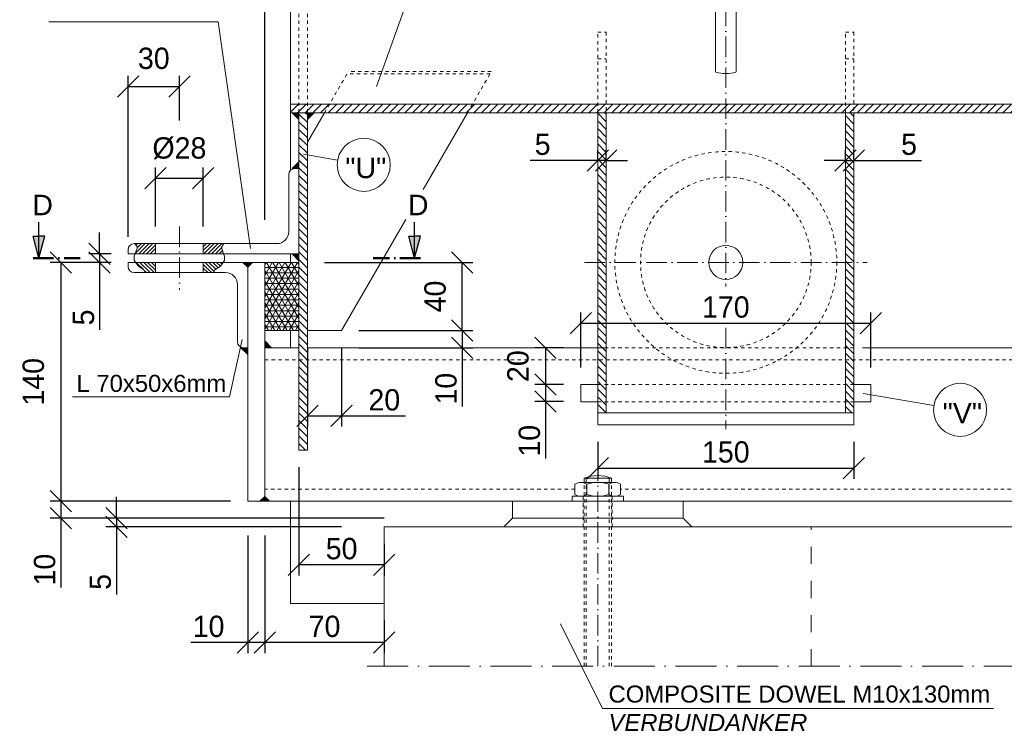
# Model space of a CAD drawing. Header units: millimetres. Extents: x -61498 to 746175, y -1322 to 24596.
# Tile 26 of 37: x 34134 to 34711, y 16236 to 16654. Entities that reach past the tile are written whole.
import ezdxf

# ---------------------------------------------------------------- set-up
doc = ezdxf.new("R2010")
doc.units = ezdxf.units.MM
doc.linetypes.add('ACAD_ISO10W100', pattern=[18, 12, -3, 0, -3])
doc.linetypes.add('JIS_02_1.0', pattern=[2, 1, -1])
doc.layers.add('Bemaßung', color=7, linetype='Continuous', lineweight=9)
doc.layers.add('Beschriftung', color=7, linetype='Continuous', lineweight=9)
doc.styles.add('LBB3.5M1000', font='isocp.shx', dxfattribs={"height": 3.5})
doc.dimstyles.new('DIN', dxfattribs={"dimtxt": 2.5, "dimasz": 2.5, "dimexe": 1.25, "dimexo": 0.625, "dimtad": 1, "dimtih": 1, "dimdec": 4, "dimdsep": 46, "dimlunit": 6, "dimtxsty": 'Standard', "dimcen": 2.5, "dimadec": 0, "dimazin": 0, "dimtfac": 1, "dimtdec": 4, "dimtmove": 0, "dimatfit": 3, "dimfxl": 0, "dimtvp": 1, "dimtolj": 1, "dimtzin": 0, "dimarcsym": 0})

# ---------------------------------------------------------------- blocks, each defined once
blk = doc.blocks.new('_Oblique')
at = {"color": 0, "linetype": 'ByBlock', "lineweight": -2}
blk.add_line((-0.5, -0.5), (0.5, 0.5), dxfattribs=at)
blk = doc.blocks.new('*D172')
at = {"layer": 'Bemaßung', "color": 0, "lineweight": -2, "transparency": 16777216}
for p, q in [((34277.56, 16536.3), (34277.56, 16799.94)), ((35984.59, 16536.3), (35984.59, 16799.94)), ((34277.56, 16793.69), (35984.59, 16793.69))]:
    blk.add_line(p, q, dxfattribs=at)
at = {"layer": 'DEFPOINTS', "color": 0, "transparency": 16777216}
for p in [(35984.59, 16793.69), (34277.56, 16511.3), (35984.59, 16511.3)]:
    blk.add_point(p, dxfattribs=at)
at = {"layer": 'Bemaßung', "color": 0, "lineweight": -2, "transparency": 16777216, "xscale": 12.5, "yscale": 12.5, "zscale": 12.5, "rotation": 180}
blk.add_blockref('_Oblique', (34277.56, 16793.69), dxfattribs=at)
at = {"layer": 'Bemaßung', "color": 0, "lineweight": -2, "transparency": 16777216, "xscale": 12.5, "yscale": 12.5, "zscale": 12.5}
blk.add_blockref('_Oblique', (35984.59, 16793.69), dxfattribs=at)
at = {"layer": 'Bemaßung', "color": 0, "transparency": 16777216, "insert": (35131.08, 16803.06), "char_height": 12.5, "attachment_point": 5}
blk.add_mtext('\\A1;6795', dxfattribs=at)
blk = doc.blocks.new('*D178')
at = {"layer": 'Bemaßung', "color": 0, "lineweight": -2, "transparency": 16777216}
for p, q in [((34297.56, 16391.3), (34297.56, 16327.82)), ((34347.56, 16346.3), (34347.56, 16327.82)), ((34347.56, 16334.07), (34297.56, 16334.07))]:
    blk.add_line(p, q, dxfattribs=at)
at = {"layer": 'DEFPOINTS', "color": 0, "transparency": 16777216}
for p in [(34297.56, 16401.3), (34347.56, 16356.3), (34297.56, 16334.07)]:
    blk.add_point(p, dxfattribs=at)
at = {"layer": 'Bemaßung', "color": 0, "lineweight": -2, "transparency": 16777216, "xscale": 12.5, "yscale": 12.5, "zscale": 12.5, "rotation": 180}
blk.add_blockref('_Oblique', (34297.56, 16334.07), dxfattribs=at)
at = {"layer": 'Bemaßung', "color": 0, "lineweight": -2, "transparency": 16777216, "xscale": 12.5, "yscale": 12.5, "zscale": 12.5}
blk.add_blockref('_Oblique', (34347.56, 16334.07), dxfattribs=at)
at = {"layer": 'Bemaßung', "color": 0, "transparency": 16777216, "insert": (34322.56, 16343.44), "char_height": 12.5, "attachment_point": 5}
blk.add_mtext('\\A1;50', dxfattribs=at)
blk = doc.blocks.new('*D179')
at = {"layer": 'Bemaßung', "color": 0, "lineweight": -2, "transparency": 16777216}
for p, q in [((34277.56, 16351.3), (34277.56, 16282.25)), ((34347.56, 16301.3), (34347.56, 16282.25)), ((34347.56, 16288.5), (34277.56, 16288.5))]:
    blk.add_line(p, q, dxfattribs=at)
at = {"layer": 'DEFPOINTS', "color": 0, "transparency": 16777216}
for p in [(34277.56, 16361.3), (34347.56, 16311.3), (34277.56, 16288.5)]:
    blk.add_point(p, dxfattribs=at)
at = {"layer": 'Bemaßung', "color": 0, "lineweight": -2, "transparency": 16777216, "xscale": 12.5, "yscale": 12.5, "zscale": 12.5, "rotation": 180}
blk.add_blockref('_Oblique', (34277.56, 16288.5), dxfattribs=at)
at = {"layer": 'Bemaßung', "color": 0, "lineweight": -2, "transparency": 16777216, "xscale": 12.5, "yscale": 12.5, "zscale": 12.5}
blk.add_blockref('_Oblique', (34347.56, 16288.5), dxfattribs=at)
at = {"layer": 'Bemaßung', "color": 0, "transparency": 16777216, "insert": (34312.56, 16297.87), "char_height": 12.5, "attachment_point": 5}
blk.add_mtext('\\A1;70', dxfattribs=at)
blk = doc.blocks.new('*D149')
at = {"layer": 'Bemaßung', "color": 0, "lineweight": -2, "transparency": 16777216}
for p, q in [((34267.56, 16351.3), (34267.56, 16282.25)), ((34277.56, 16351.3), (34277.56, 16282.25)), ((34267.56, 16288.5), (34234.23, 16288.5)), ((34277.56, 16288.5), (34267.56, 16288.5))]:
    blk.add_line(p, q, dxfattribs=at)
at = {"layer": 'DEFPOINTS', "color": 0, "transparency": 16777216}
for p in [(34267.56, 16361.3), (34277.56, 16361.3), (34267.56, 16288.5)]:
    blk.add_point(p, dxfattribs=at)
at = {"layer": 'Bemaßung', "color": 0, "lineweight": -2, "transparency": 16777216, "xscale": 12.5, "yscale": 12.5, "zscale": 12.5, "rotation": 180}
blk.add_blockref('_Oblique', (34267.56, 16288.5), dxfattribs=at)
at = {"layer": 'Bemaßung', "color": 0, "lineweight": -2, "transparency": 16777216, "xscale": 12.5, "yscale": 12.5, "zscale": 12.5}
blk.add_blockref('_Oblique', (34277.56, 16288.5), dxfattribs=at)
at = {"layer": 'Bemaßung', "color": 0, "transparency": 16777216, "insert": (34244.65, 16297.87), "char_height": 12.5, "attachment_point": 5}
blk.add_mtext('\\A1;10', dxfattribs=at)
blk = doc.blocks.new('*D180')
at = {"layer": 'Bemaßung', "color": 0, "lineweight": -2, "transparency": 16777216}
for p, q in [((34302.56, 16461.3), (34302.56, 16415.02)), ((34322.56, 16461.3), (34322.56, 16415.02)), ((34302.56, 16421.27), (34322.56, 16421.27)), ((34322.56, 16421.27), (34360.06, 16421.27))]:
    blk.add_line(p, q, dxfattribs=at)
at = {"layer": 'DEFPOINTS', "color": 0, "transparency": 16777216}
for p in [(34302.56, 16471.3), (34322.56, 16471.3), (34322.56, 16421.27)]:
    blk.add_point(p, dxfattribs=at)
at = {"layer": 'Bemaßung', "color": 0, "lineweight": -2, "transparency": 16777216, "xscale": 12.5, "yscale": 12.5, "zscale": 12.5, "rotation": 180}
blk.add_blockref('_Oblique', (34302.56, 16421.27), dxfattribs=at)
at = {"layer": 'Bemaßung', "color": 0, "lineweight": -2, "transparency": 16777216, "xscale": 12.5, "yscale": 12.5, "zscale": 12.5}
blk.add_blockref('_Oblique', (34322.56, 16421.27), dxfattribs=at)
at = {"layer": 'Bemaßung', "color": 0, "transparency": 16777216, "insert": (34347.56, 16430.65), "char_height": 12.5, "attachment_point": 5}
blk.add_mtext('\\A1;20', dxfattribs=at)
blk = doc.blocks.new('*D150')
at = {"layer": 'Bemaßung', "color": 0, "lineweight": -2, "transparency": 16777216}
for p, q in [((34332.56, 16471.3), (34399.35, 16471.3)), ((34393.1, 16471.3), (34393.1, 16461.3)), ((34332.56, 16461.3), (34399.35, 16461.3)), ((34393.1, 16461.3), (34393.1, 16426.85))]:
    blk.add_line(p, q, dxfattribs=at)
at = {"layer": 'DEFPOINTS', "color": 0, "transparency": 16777216}
for p in [(34322.56, 16471.3), (34393.1, 16471.3), (34322.56, 16461.3)]:
    blk.add_point(p, dxfattribs=at)
at = {"layer": 'Bemaßung', "color": 0, "lineweight": -2, "transparency": 16777216, "xscale": 12.5, "yscale": 12.5, "zscale": 12.5}
for p, rotation in [((34393.1, 16471.3), 90), ((34393.1, 16461.3), 270)]:
    blk.add_blockref('_Oblique', p, dxfattribs=dict(at, rotation=rotation))
at = {"layer": 'Bemaßung', "color": 0, "transparency": 16777216, "insert": (34383.73, 16437.27), "char_height": 12.5, "attachment_point": 5, "rotation": 90}
blk.add_mtext('\\A1;10', dxfattribs=at)
blk = doc.blocks.new('*D151')
at = {"layer": 'Bemaßung', "color": 0, "lineweight": -2, "transparency": 16777216}
for p, q in [((34312.56, 16511.3), (34399.35, 16511.3)), ((34393.1, 16471.3), (34393.1, 16511.3)), ((34332.56, 16471.3), (34399.35, 16471.3))]:
    blk.add_line(p, q, dxfattribs=at)
at = {"layer": 'DEFPOINTS', "color": 0, "transparency": 16777216}
for p in [(34302.56, 16511.3), (34393.1, 16511.3), (34322.56, 16471.3)]:
    blk.add_point(p, dxfattribs=at)
at = {"layer": 'Bemaßung', "color": 0, "lineweight": -2, "transparency": 16777216, "xscale": 12.5, "yscale": 12.5, "zscale": 12.5}
for p, rotation in [((34393.1, 16511.3), 90), ((34393.1, 16471.3), 270)]:
    blk.add_blockref('_Oblique', p, dxfattribs=dict(at, rotation=rotation))
at = {"layer": 'Bemaßung', "color": 0, "transparency": 16777216, "insert": (34377.35, 16491.3), "char_height": 12.5, "attachment_point": 5, "rotation": 90}
blk.add_mtext('\\A1;40', dxfattribs=at)
blk = doc.blocks.new('*D152')
at = {"layer": 'Bemaßung', "color": 0, "lineweight": -2, "transparency": 16777216}
for p, q in [((34251.57, 16371.3), (34151.8, 16371.3)), ((34158.05, 16371.3), (34158.05, 16361.3)), ((34347.56, 16361.3), (34151.8, 16361.3)), ((34158.05, 16361.3), (34158.05, 16320.78))]:
    blk.add_line(p, q, dxfattribs=at)
at = {"layer": 'DEFPOINTS', "color": 0, "transparency": 16777216}
for p in [(34158.05, 16371.3), (34326.57, 16371.3), (34422.56, 16361.3)]:
    blk.add_point(p, dxfattribs=at)
at = {"layer": 'Bemaßung', "color": 0, "lineweight": -2, "transparency": 16777216, "xscale": 12.5, "yscale": 12.5, "zscale": 12.5}
for p, rotation in [((34158.05, 16371.3), 90), ((34158.05, 16361.3), 270)]:
    blk.add_blockref('_Oblique', p, dxfattribs=dict(at, rotation=rotation))
at = {"layer": 'Bemaßung', "color": 0, "transparency": 16777216, "insert": (34148.67, 16331.2), "char_height": 12.5, "attachment_point": 5, "rotation": 90}
blk.add_mtext('\\A1;10', dxfattribs=at)
blk = doc.blocks.new('*D153')
at = {"layer": 'Bemaßung', "color": 0, "lineweight": -2, "transparency": 16777216}
for p, q in [((34187.56, 16511.3), (34151.8, 16511.3)), ((34158.05, 16511.3), (34158.05, 16371.3)), ((34257.56, 16371.3), (34151.8, 16371.3))]:
    blk.add_line(p, q, dxfattribs=at)
at = {"layer": 'DEFPOINTS', "color": 0, "transparency": 16777216}
for p in [(34197.56, 16511.3), (34158.05, 16371.3), (34267.56, 16371.3)]:
    blk.add_point(p, dxfattribs=at)
at = {"layer": 'Bemaßung', "color": 0, "lineweight": -2, "transparency": 16777216, "xscale": 12.5, "yscale": 12.5, "zscale": 12.5}
for p, rotation in [((34158.05, 16511.3), 90), ((34158.05, 16371.3), 270)]:
    blk.add_blockref('_Oblique', p, dxfattribs=dict(at, rotation=rotation))
at = {"layer": 'Bemaßung', "color": 0, "transparency": 16777216, "insert": (34142.06, 16441.3), "char_height": 12.5, "attachment_point": 5, "rotation": 90}
blk.add_mtext('\\A1;140', dxfattribs=at)
blk = doc.blocks.new('*D154')
at = {"layer": 'Bemaßung', "color": 0, "lineweight": -2, "transparency": 16777216}
for p, q in [((34190.63, 16361.3), (34190.63, 16373.8)), ((34347.56, 16361.3), (34184.38, 16361.3)), ((34190.63, 16361.3), (34190.63, 16356.3)), ((34322.56, 16356.3), (34184.38, 16356.3)), ((34190.63, 16356.3), (34190.63, 16316.71))]:
    blk.add_line(p, q, dxfattribs=at)
at = {"layer": 'DEFPOINTS', "color": 0, "transparency": 16777216}
for p in [(34422.56, 16361.3), (34190.63, 16356.3), (34397.56, 16356.3)]:
    blk.add_point(p, dxfattribs=at)
at = {"layer": 'Bemaßung', "color": 0, "lineweight": -2, "transparency": 16777216, "xscale": 12.5, "yscale": 12.5, "zscale": 12.5}
for p, rotation in [((34190.63, 16361.3), 270), ((34190.63, 16356.3), 90)]:
    blk.add_blockref('_Oblique', p, dxfattribs=dict(at, rotation=rotation))
at = {"layer": 'Bemaßung', "color": 0, "transparency": 16777216, "insert": (34181.26, 16324), "char_height": 12.5, "attachment_point": 5, "rotation": 90}
blk.add_mtext('\\A1;5', dxfattribs=at)
blk = doc.blocks.new('*D181')
at = {"layer": 'Bemaßung', "color": 0, "lineweight": -2, "transparency": 16777216}
for p, q in [((34180.81, 16516.3), (34180.81, 16528.8)), ((34187.56, 16516.3), (34174.56, 16516.3)), ((34180.81, 16516.3), (34180.81, 16511.3)), ((34187.56, 16511.3), (34174.56, 16511.3)), ((34180.81, 16511.3), (34180.81, 16471.71))]:
    blk.add_line(p, q, dxfattribs=at)
at = {"layer": 'DEFPOINTS', "color": 0, "transparency": 16777216}
for p in [(34180.81, 16516.3), (34197.56, 16516.3), (34197.56, 16511.3)]:
    blk.add_point(p, dxfattribs=at)
at = {"layer": 'Bemaßung', "color": 0, "lineweight": -2, "transparency": 16777216, "xscale": 12.5, "yscale": 12.5, "zscale": 12.5}
for p, rotation in [((34180.81, 16516.3), 270), ((34180.81, 16511.3), 90)]:
    blk.add_blockref('_Oblique', p, dxfattribs=dict(at, rotation=rotation))
at = {"layer": 'Bemaßung', "color": 0, "transparency": 16777216, "insert": (34171.44, 16479), "char_height": 12.5, "attachment_point": 5, "rotation": 90}
blk.add_mtext('\\A1;5', dxfattribs=at)
blk = doc.blocks.new('*D182')
at = {"layer": 'Bemaßung', "color": 0, "lineweight": -2, "transparency": 16777216}
for p, q in [((34213.56, 16532.3), (34213.56, 16566.93)), ((34241.56, 16532.3), (34241.56, 16566.93)), ((34213.56, 16560.68), (34241.56, 16560.68))]:
    blk.add_line(p, q, dxfattribs=at)
at = {"layer": 'DEFPOINTS', "color": 0, "transparency": 16777216}
for p in [(34241.56, 16560.68), (34213.56, 16522.3), (34241.56, 16522.3)]:
    blk.add_point(p, dxfattribs=at)
at = {"layer": 'Bemaßung', "color": 0, "lineweight": -2, "transparency": 16777216, "xscale": 12.5, "yscale": 12.5, "zscale": 12.5, "rotation": 180}
blk.add_blockref('_Oblique', (34213.56, 16560.68), dxfattribs=at)
at = {"layer": 'Bemaßung', "color": 0, "lineweight": -2, "transparency": 16777216, "xscale": 12.5, "yscale": 12.5, "zscale": 12.5}
blk.add_blockref('_Oblique', (34241.56, 16560.68), dxfattribs=at)
at = {"layer": 'Bemaßung', "color": 0, "transparency": 16777216, "insert": (34227.56, 16578.15), "char_height": 12.5, "attachment_point": 5}
blk.add_mtext('\\A1;%%c28', dxfattribs=at)
blk = doc.blocks.new('*D155')
at = {"layer": 'Bemaßung', "color": 0, "lineweight": -2, "transparency": 16777216}
for p, q in [((34197.56, 16526.3), (34197.56, 16620.61)), ((34227.56, 16594.4), (34227.56, 16620.61)), ((34197.56, 16614.36), (34227.56, 16614.36))]:
    blk.add_line(p, q, dxfattribs=at)
at = {"layer": 'DEFPOINTS', "color": 0, "transparency": 16777216}
for p in [(34227.56, 16614.36), (34227.56, 16584.4), (34197.56, 16516.3)]:
    blk.add_point(p, dxfattribs=at)
at = {"layer": 'Bemaßung', "color": 0, "lineweight": -2, "transparency": 16777216, "xscale": 12.5, "yscale": 12.5, "zscale": 12.5, "rotation": 180}
blk.add_blockref('_Oblique', (34197.56, 16614.36), dxfattribs=at)
at = {"layer": 'Bemaßung', "color": 0, "lineweight": -2, "transparency": 16777216, "xscale": 12.5, "yscale": 12.5, "zscale": 12.5}
blk.add_blockref('_Oblique', (34227.56, 16614.36), dxfattribs=at)
at = {"layer": 'Bemaßung', "color": 0, "transparency": 16777216, "insert": (34212.56, 16630.83), "char_height": 12.5, "attachment_point": 5}
blk.add_mtext('\\A1;30', dxfattribs=at)
blk = doc.blocks.new('*D187')
at = {"layer": 'Bemaßung', "color": 0, "lineweight": -2, "transparency": 16777216}
for p, q in [((34452.56, 16461.3), (34435.7, 16461.3)), ((34441.95, 16461.3), (34441.95, 16439.66)), ((34452.56, 16439.66), (34435.7, 16439.66))]:
    blk.add_line(p, q, dxfattribs=at)
at = {"layer": 'DEFPOINTS', "color": 0, "transparency": 16777216}
for p in [(34462.56, 16461.3), (34441.95, 16439.66), (34462.56, 16439.66)]:
    blk.add_point(p, dxfattribs=at)
at = {"layer": 'Bemaßung', "color": 0, "lineweight": -2, "transparency": 16777216, "xscale": 12.5, "yscale": 12.5, "zscale": 12.5}
for p, rotation in [((34441.95, 16461.3), 90), ((34441.95, 16439.66), 270)]:
    blk.add_blockref('_Oblique', p, dxfattribs=dict(at, rotation=rotation))
at = {"layer": 'Bemaßung', "color": 0, "transparency": 16777216, "insert": (34425.88, 16450.48), "char_height": 12.5, "attachment_point": 5, "rotation": 90}
blk.add_mtext('\\A1;20', dxfattribs=at)
blk = doc.blocks.new('*D188')
at = {"layer": 'Bemaßung', "color": 0, "lineweight": -2, "transparency": 16777216}
for p, q in [((34452.56, 16439.66), (34435.7, 16439.66)), ((34441.95, 16439.66), (34441.95, 16429.66)), ((34452.56, 16429.66), (34435.7, 16429.66)), ((34441.95, 16429.66), (34441.95, 16396.32))]:
    blk.add_line(p, q, dxfattribs=at)
at = {"layer": 'DEFPOINTS', "color": 0, "transparency": 16777216}
for p in [(34441.95, 16439.66), (34462.56, 16439.66), (34462.56, 16429.66)]:
    blk.add_point(p, dxfattribs=at)
at = {"layer": 'Bemaßung', "color": 0, "lineweight": -2, "transparency": 16777216, "xscale": 12.5, "yscale": 12.5, "zscale": 12.5}
for p, rotation in [((34441.95, 16439.66), 90), ((34441.95, 16429.66), 270)]:
    blk.add_blockref('_Oblique', p, dxfattribs=dict(at, rotation=rotation))
at = {"layer": 'Bemaßung', "color": 0, "transparency": 16777216, "insert": (34432.58, 16406.74), "char_height": 12.5, "attachment_point": 5, "rotation": 90}
blk.add_mtext('\\A1;10', dxfattribs=at)
blk = doc.blocks.new('*D189')
at = {"layer": 'Bemaßung', "color": 0, "lineweight": -2, "transparency": 16777216}
for p, q in [((34472.56, 16406.02), (34472.56, 16384.49)), ((34622.56, 16406.02), (34622.56, 16384.49)), ((34472.56, 16390.74), (34622.56, 16390.74))]:
    blk.add_line(p, q, dxfattribs=at)
at = {"layer": 'DEFPOINTS', "color": 0, "transparency": 16777216}
for p in [(34472.56, 16416.02), (34622.56, 16416.02), (34622.56, 16390.74)]:
    blk.add_point(p, dxfattribs=at)
at = {"layer": 'Bemaßung', "color": 0, "lineweight": -2, "transparency": 16777216, "xscale": 12.5, "yscale": 12.5, "zscale": 12.5, "rotation": 180}
blk.add_blockref('_Oblique', (34472.56, 16390.74), dxfattribs=at)
at = {"layer": 'Bemaßung', "color": 0, "lineweight": -2, "transparency": 16777216, "xscale": 12.5, "yscale": 12.5, "zscale": 12.5}
blk.add_blockref('_Oblique', (34622.56, 16390.74), dxfattribs=at)
at = {"layer": 'Bemaßung', "color": 0, "transparency": 16777216, "insert": (34547.56, 16400.11), "char_height": 12.5, "attachment_point": 5}
blk.add_mtext('\\A1;150', dxfattribs=at)
blk = doc.blocks.new('*D159')
at = {"layer": 'Bemaßung', "color": 0, "lineweight": -2, "transparency": 16777216}
for p, q in [((34462.56, 16449.66), (34462.56, 16481.94)), ((34632.56, 16449.66), (34632.56, 16481.94)), ((34462.56, 16475.69), (34632.56, 16475.69))]:
    blk.add_line(p, q, dxfattribs=at)
at = {"layer": 'DEFPOINTS', "color": 0, "transparency": 16777216}
for p in [(34632.56, 16475.69), (34462.56, 16439.66), (34632.56, 16439.66)]:
    blk.add_point(p, dxfattribs=at)
at = {"layer": 'Bemaßung', "color": 0, "lineweight": -2, "transparency": 16777216, "xscale": 12.5, "yscale": 12.5, "zscale": 12.5, "rotation": 180}
blk.add_blockref('_Oblique', (34462.56, 16475.69), dxfattribs=at)
at = {"layer": 'Bemaßung', "color": 0, "lineweight": -2, "transparency": 16777216, "xscale": 12.5, "yscale": 12.5, "zscale": 12.5}
blk.add_blockref('_Oblique', (34632.56, 16475.69), dxfattribs=at)
at = {"layer": 'Bemaßung', "color": 0, "transparency": 16777216, "insert": (34547.56, 16485.06), "char_height": 12.5, "attachment_point": 5}
blk.add_mtext('\\A1;170', dxfattribs=at)
blk = doc.blocks.new('*D160')
at = {"layer": 'Bemaßung', "color": 0, "lineweight": -2, "transparency": 16777216}
for p, q in [((34472.56, 16571.72), (34472.56, 16577.34)), ((34477.56, 16571.72), (34477.56, 16577.34)), ((34472.56, 16571.09), (34432.98, 16571.09)), ((34477.56, 16571.09), (34472.56, 16571.09)), ((34477.56, 16571.09), (34490.06, 16571.09))]:
    blk.add_line(p, q, dxfattribs=at)
at = {"layer": 'DEFPOINTS', "color": 0, "transparency": 16777216}
for p in [(34477.56, 16571.09), (34472.56, 16561.72), (34477.56, 16561.72)]:
    blk.add_point(p, dxfattribs=at)
at = {"layer": 'Bemaßung', "color": 0, "lineweight": -2, "transparency": 16777216, "xscale": 12.5, "yscale": 12.5, "zscale": 12.5}
blk.add_blockref('_Oblique', (34472.56, 16571.09), dxfattribs=at)
at = {"layer": 'Bemaßung', "color": 0, "lineweight": -2, "transparency": 16777216, "xscale": 12.5, "yscale": 12.5, "zscale": 12.5, "rotation": 180}
blk.add_blockref('_Oblique', (34477.56, 16571.09), dxfattribs=at)
at = {"layer": 'Bemaßung', "color": 0, "transparency": 16777216, "insert": (34440.27, 16580.47), "char_height": 12.5, "attachment_point": 5}
blk.add_mtext('\\A1;5', dxfattribs=at)
blk = doc.blocks.new('*D161')
at = {"layer": 'Bemaßung', "color": 0, "lineweight": -2, "transparency": 16777216}
for p, q in [((34617.56, 16571.72), (34617.56, 16577.34)), ((34622.56, 16571.72), (34622.56, 16577.34)), ((34617.56, 16571.09), (34605.06, 16571.09)), ((34617.56, 16571.09), (34622.56, 16571.09)), ((34622.56, 16571.09), (34662.15, 16571.09))]:
    blk.add_line(p, q, dxfattribs=at)
at = {"layer": 'DEFPOINTS', "color": 0, "transparency": 16777216}
for p in [(34617.56, 16571.09), (34617.56, 16561.72), (34622.56, 16561.72)]:
    blk.add_point(p, dxfattribs=at)
at = {"layer": 'Bemaßung', "color": 0, "lineweight": -2, "transparency": 16777216, "xscale": 12.5, "yscale": 12.5, "zscale": 12.5}
blk.add_blockref('_Oblique', (34617.56, 16571.09), dxfattribs=at)
at = {"layer": 'Bemaßung', "color": 0, "lineweight": -2, "transparency": 16777216, "xscale": 12.5, "yscale": 12.5, "zscale": 12.5, "rotation": 180}
blk.add_blockref('_Oblique', (34622.56, 16571.09), dxfattribs=at)
at = {"layer": 'Bemaßung', "color": 0, "transparency": 16777216, "insert": (34654.86, 16580.47), "char_height": 12.5, "attachment_point": 5}
blk.add_mtext('\\A1;5', dxfattribs=at)

msp = doc.modelspace()

# ---------------------------------------------------------------- hatches: boundary and pattern name
at = {"lineweight": 5}
h = msp.add_hatch(dxfattribs=at)
h.set_pattern_fill('ANSI31', color=0)
h.set_pattern_definition([(45, (-105745.585, 62196.622), (-2.24506403, 2.24506403), [])])
h.paths.add_polyline_path([(34734.61631, 16599.05039), (34734.61631, 16604.05039), (34292.56459, 16604.05039), (34292.56459, 16599.05039)])
h = msp.add_hatch(color=0, dxfattribs=at)
h.dxf.hatch_style = 1
h.paths.add_polyline_path([(34293.56459, 16599.05039), (34297.56459, 16599.05039), (34297.56459, 16595.05039)])
h = msp.add_hatch(dxfattribs=at)
h.set_pattern_fill('ANSI31', color=0, angle=90)
h.set_pattern_definition([(135, (-105750.585, 53306.074), (-2.24506403, -2.24506403), [])])
h.paths.add_polyline_path([(34302.56459, 16599.05039), (34297.56459, 16599.05039), (34297.56459, 16401.2964), (34302.56459, 16401.2964)])
h = msp.add_hatch(color=0, dxfattribs=at)
h.dxf.hatch_style = 1
h.paths.add_polyline_path([(34306.56459, 16599.05039), (34302.56459, 16599.05039), (34302.56459, 16595.05039)])
h = msp.add_hatch(dxfattribs=at)
h.set_pattern_fill('ANSI31', color=0, angle=90)
h.set_pattern_definition([(135, (-107640.585, 53306.074), (-2.24506403, -2.24506403), [])])
h.paths.add_polyline_path([(34472.56459, 16599.05039), (34477.56459, 16599.05039), (34477.56459, 16423.02009), (34472.56459, 16423.02009)])
h.paths.add_polyline_path([(34617.56459, 16599.05039), (34622.56459, 16599.05039), (34622.56459, 16423.02009), (34617.56459, 16423.02009)])
h = msp.add_hatch(color=0, dxfattribs=at)
h.dxf.hatch_style = 1
h.paths.add_polyline_path([(34293.56459, 16566.2964), (34297.56459, 16566.2964), (34297.56459, 16570.2964)])
for points in [[(34145.32009, 16513.7964), (34141.88905, 16526.60122), (34145.32009, 16526.60122)], [(34145.32009, 16513.7964), (34145.32009, 16526.60122), (34148.75113, 16526.60122)], [(34365.28585, 16513.7964), (34365.28585, 16526.60122), (34361.85481, 16526.60122)], [(34365.28585, 16513.7964), (34368.71689, 16526.60122), (34365.28585, 16526.60122)]]:
    msp.add_hatch(color=256).paths.add_polyline_path(points)
h = msp.add_hatch(dxfattribs=at)
h.set_pattern_fill('ANSI31', color=256, scale=0.5)
h.set_pattern_definition([(45, (-105745.5851, 53561.0718), (-1.122532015, 1.122532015), [])])
h.paths.add_polyline_path([(34213.56459, 16522.2964), (34201.48604, 16522.2964), (34202.96687, 16520.18018), (34201.88444, 16516.93148), (34201.61236, 16516.2964), (34213.56459, 16516.2964)])
h.paths.add_polyline_path([(34252.16232, 16520.18018), (34253.64314, 16522.2964), (34241.56459, 16522.2964), (34241.56459, 16516.2964), (34253.51682, 16516.2964), (34253.24475, 16516.93148)])
h = msp.add_hatch(color=0, dxfattribs=at)
h.dxf.hatch_style = 1
h.paths.add_polyline_path([(34293.56459, 16516.2964), (34297.56459, 16516.2964), (34297.56459, 16512.2964)])
h = msp.add_hatch(dxfattribs=at)
h.set_pattern_fill('ANSI31', color=256, scale=0.5, angle=90)
h.set_pattern_definition([(135, (-105745.5851, 53561.0718), (-1.122532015, -1.122532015), [])])
h.paths.add_polyline_path([(34213.56459, 16511.2964), (34201.8471, 16511.2964), (34203.50808, 16509.08079), (34206.75553, 16506.91516), (34207.47472, 16505.2964), (34213.56459, 16505.2964)])
h.paths.add_polyline_path([(34251.6211, 16509.08079), (34253.28209, 16511.2964), (34241.56459, 16511.2964), (34241.56459, 16505.2964), (34247.65447, 16505.2964), (34248.37365, 16506.91516)])
h = msp.add_hatch(color=0, dxfattribs=at)
h.dxf.hatch_style = 1
h.paths.add_polyline_path([(34270.39302, 16511.2964), (34267.56459, 16508.46798), (34264.73617, 16511.2964)])
h = msp.add_hatch(dxfattribs=at)
h.set_pattern_fill('NET3', color=252)
h.set_pattern_definition([(0, (-105745.585, 62196.622), (0, 3.175), []), (60, (-105745.585, 62196.622), (-2.74963066, 1.5875), []), (120, (-105745.585, 62196.622), (-2.74963066, -1.5875), [])])
h.paths.add_polyline_path([(34297.56459, 16511.2964), (34277.56459, 16511.2964), (34277.56459, 16471.2964), (34297.56459, 16471.2964)])
h = msp.add_hatch(color=0, dxfattribs=at)
h.dxf.hatch_style = 1
h.paths.add_polyline_path([(34281.56459, 16461.2964), (34277.56459, 16461.2964), (34277.56459, 16465.2964)])
h = msp.add_hatch(color=0, dxfattribs=at)
h.dxf.hatch_style = 1
h.paths.add_polyline_path([(34263.56459, 16461.2964), (34267.56459, 16461.2964), (34267.56459, 16457.2964)])
h = msp.add_hatch(color=0, dxfattribs=at)
h.dxf.hatch_style = 1
h.paths.add_polyline_path([(34274.73617, 16371.2964), (34277.56459, 16374.12483), (34280.39302, 16371.2964)])

# ---------------------------------------------------------------- linework, layer by layer
at = {"linetype": 'ACAD_ISO10W100', "lineweight": 5}
for p, q in [((34547.56459, 16734.12718), (34547.56459, 16497.22232)), ((34227.56459, 16532.2964), (34227.56459, 16495.2964)), ((34464.84903, 16511.2933), (34630.28015, 16511.2933)), ((34547.56459, 16472.90539), (34547.56459, 16413.55918)), ((34472.56459, 16274.55163), (34472.56459, 16389.3574))]:
    msp.add_line(p, q, dxfattribs=at)
at = {"lineweight": 9}
for p, q in [((34541.56459, 16723.12718), (34541.56459, 16623.12718)), ((34553.56459, 16623.12718), (34553.56459, 16723.12718)), ((34292.56459, 16565.24589), (34292.56459, 16701.2964)), ((34297.56459, 16599.05039), (34297.56459, 16401.2964)), ((34302.56459, 16401.2964), (34302.56459, 16599.05039)), ((34302.56459, 16581.72988), (34312.56459, 16599.05039)), ((34370.37013, 16554.09803), (34396.32339, 16599.05039)), ((34322.56459, 16471.2964), (34360.20157, 16536.48557)), ((34213.56459, 16516.2964), (34213.56459, 16522.2964)), ((34241.56459, 16516.2964), (34241.56459, 16522.2964)), ((34292.56459, 16511.2964), (34292.56459, 16516.2964)), ((34213.56459, 16505.2964), (34213.56459, 16511.2964)), ((34241.56459, 16505.2964), (34241.56459, 16511.2964)), ((34267.56459, 16371.2964), (34267.56459, 16511.2964)), ((34267.56459, 16511.2964), (34277.56459, 16511.2964)), ((34277.56459, 16511.2964), (34277.56459, 16461.2964)), ((34277.56459, 16511.2964), (34297.56459, 16511.2964)), ((34297.56459, 16471.2964), (34277.56459, 16471.2964)), ((34292.56459, 16461.2964), (34292.56459, 16471.2964)), ((34302.56459, 16471.2964), (34322.56459, 16471.2964)), ((34277.56459, 16371.2964), (34277.56459, 16461.2964)), ((34277.56459, 16461.2964), (34297.56459, 16461.2964)), ((34302.56459, 16461.2964), (34477.56459, 16461.2964)), ((34627.56459, 16461.2964), (34734.61631, 16461.2964)), ((34297.56459, 16401.2964), (34302.56459, 16401.2964)), ((34277.56459, 16371.2964), (34267.56459, 16371.2964)), ((34734.61631, 16371.2964), (34277.56459, 16371.2964)), ((34292.56459, 16311.2964), (34292.56459, 16371.2964)), ((34422.56459, 16371.2964), (34422.56459, 16361.2964)), ((34522.56459, 16361.2964), (34522.56459, 16371.2964)), ((34422.56459, 16361.2964), (34417.56459, 16356.2964)), ((34422.56459, 16361.2964), (34522.56459, 16361.2964)), ((34522.56459, 16361.2964), (34527.56459, 16356.2964)), ((34347.56459, 16274.55163), (34347.56459, 16356.2964)), ((34547.56459, 16356.2964), (34347.56459, 16356.2964)), ((34734.61631, 16356.2964), (34547.56459, 16356.2964)), ((34347.56459, 16311.2964), (34292.56459, 16311.2964))]:
    msp.add_line(p, q, dxfattribs=at)
at = {"linetype": 'JIS_02_1.0', "lineweight": 5, "ltscale": 2}
for p, q in [((34297.56459, 16599.05039), (34297.56459, 16696.2964)), ((34302.56459, 16599.05039), (34302.56459, 16696.2964)), ((34472.56459, 16630.67661), (34477.56459, 16630.67661)), ((34617.56459, 16630.67661), (34622.56459, 16630.67661)), ((34312.56459, 16599.05039), (34326.4562, 16623.11136)), ((34409.50816, 16621.88709), (34325.74937, 16621.88709)), ((34410.215, 16623.11136), (34326.4562, 16623.11136)), ((34396.32339, 16599.05039), (34410.215, 16623.11136)), ((34472.56459, 16461.2964), (34622.56459, 16461.2964)), ((34277.56459, 16454.1964), (34734.61631, 16454.1964)), ((34472.56459, 16439.65669), (34622.56459, 16439.65669)), ((34472.56459, 16429.65669), (34622.56459, 16429.65669)), ((34464.56459, 16274.55163), (34464.56459, 16384.7964)), ((34465.78959, 16274.55163), (34465.78959, 16382.2964)), ((34479.33959, 16274.55163), (34479.33959, 16382.2964)), ((34480.56459, 16274.55163), (34480.56459, 16384.7964)), ((34459.16459, 16378.3964), (34277.56459, 16378.3964)), ((34734.61631, 16378.3964), (34485.96459, 16378.2964)), ((34464.06459, 16356.2964), (34464.06459, 16374.2964)), ((34481.06459, 16356.2964), (34481.06459, 16374.2964))]:
    msp.add_line(p, q, dxfattribs=at)
for p, q in [((34145.32009, 16513.7964), (34145.32009, 16534.79425)), ((34365.28585, 16513.7964), (34365.28585, 16534.79425)), ((34145.32009, 16513.7964), (34141.88905, 16526.60122)), ((34141.88905, 16526.60122), (34145.32009, 16526.60122)), ((34145.32009, 16513.7964), (34148.75113, 16526.60122)), ((34148.75113, 16526.60122), (34145.32009, 16526.60122)), ((34365.28585, 16513.7964), (34361.85481, 16526.60122)), ((34361.85481, 16526.60122), (34365.28585, 16526.60122)), ((34365.28585, 16513.7964), (34368.71689, 16526.60122)), ((34368.71689, 16526.60122), (34365.28585, 16526.60122))]:
    msp.add_line(p, q)
at = {"linetype": 'ACAD_ISO10W100', "lineweight": 50}
for p, q in [((34141.88905, 16513.7964), (34169.51831, 16513.7964)), ((34368.71689, 16513.7964), (34341.08763, 16513.7964))]:
    msp.add_line(p, q, dxfattribs=at)
at = {"linetype": 'Continuous', "lineweight": 9}
for p, q in [((34462.62879, 16382.2964), (34482.50039, 16382.2964)), ((34464.56459, 16384.7964), (34480.56459, 16384.7964)), ((34464.56459, 16384.7964), (34464.56459, 16382.2964)), ((34465.78959, 16385.2315), (34465.78959, 16382.2964)), ((34479.33959, 16385.2315), (34479.33959, 16382.2964)), ((34480.56459, 16384.7964), (34480.56459, 16382.2964)), ((34459.16459, 16375.2964), (34459.16459, 16381.2964)), ((34466.09279, 16375.2964), (34466.09279, 16381.2964)), ((34479.03639, 16375.2964), (34479.03639, 16381.2964)), ((34485.96459, 16375.2964), (34485.96459, 16381.2964)), ((34457.56459, 16371.2964), (34457.56459, 16374.2964)), ((34457.56459, 16374.2964), (34487.56459, 16374.2964)), ((34487.56459, 16371.2964), (34487.56459, 16374.2964))]:
    msp.add_line(p, q, dxfattribs=at)
at = {"linetype": 'JIS_02_1.0', "lineweight": 9, "ltscale": 10}
msp.add_line((34597.56459, 16274.55163), (34597.56459, 16356.2964), dxfattribs=at)
at = {"linetype": 'ACAD_ISO10W100', "lineweight": 9, "ltscale": 2}
msp.add_line((34337.56459, 16274.55163), (34744.61631, 16274.55163), dxfattribs=at)
at = {"linetype": 'JIS_02_1.0', "lineweight": 5, "ltscale": 2}
for points in [[(34472.56459, 16599.05039), (34472.56459, 16646.2964), (34477.56459, 16646.2964), (34477.56459, 16599.05039)], [(34617.56459, 16599.05039), (34617.56459, 16646.2964), (34622.56459, 16646.2964), (34622.56459, 16599.05039)]]:
    msp.add_lwpolyline(points, dxfattribs=at)
at = {"lineweight": 9}
for points in [[(34734.61631, 16604.05039), (34292.56459, 16604.05039), (34292.56459, 16599.05039), (34734.61631, 16599.05039)], [(34472.56459, 16439.65669), (34462.56459, 16439.65669), (34462.56459, 16429.65669), (34472.56459, 16429.65669)], [(34622.56459, 16429.65669), (34632.56459, 16429.65669), (34632.56459, 16439.65669), (34622.56459, 16439.65669)]]:
    msp.add_lwpolyline(points, dxfattribs=at)
at = {"lineweight": 5}
for points in [[(34293.56459, 16599.05039), (34297.56459, 16599.05039), (34297.56459, 16595.05039)], [(34306.56459, 16599.05039), (34302.56459, 16599.05039), (34302.56459, 16595.05039)], [(34293.56459, 16566.2964), (34297.56459, 16566.2964), (34297.56459, 16570.2964)], [(34293.56459, 16516.2964), (34297.56459, 16516.2964), (34297.56459, 16512.2964)], [(34270.39302, 16511.2964), (34267.56459, 16508.46798), (34264.73617, 16511.2964)], [(34281.56459, 16461.2964), (34277.56459, 16461.2964), (34277.56459, 16465.2964)], [(34263.56459, 16461.2964), (34267.56459, 16461.2964), (34267.56459, 16457.2964)], [(34274.73617, 16371.2964), (34277.56459, 16374.12483), (34280.39302, 16371.2964)]]:
    msp.add_lwpolyline(points, close=True, dxfattribs=at)
at = {"lineweight": 9}
for points in [[(34472.56459, 16599.05039), (34477.56459, 16599.05039), (34477.56459, 16423.02009), (34472.56459, 16423.02009)], [(34617.56459, 16599.05039), (34622.56459, 16599.05039), (34622.56459, 16423.02009), (34617.56459, 16423.02009)], [(34472.56459, 16416.02009), (34622.56459, 16416.02009), (34622.56459, 16423.02009), (34472.56459, 16423.02009)]]:
    msp.add_lwpolyline(points, close=True, dxfattribs=at)
for points in [[(34297.56459, 16516.2964), (34297.56459, 16566.2964), (34295.06459, 16566.2964, 0.414213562), (34291.56459, 16562.7964), (34291.56459, 16529.2964, -0.414213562), (34284.56459, 16522.2964), (34201.06459, 16522.2964, 0.414213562), (34197.56459, 16518.7964), (34197.56459, 16516.2964)], [(34267.56459, 16511.2964), (34267.56459, 16461.2964), (34265.06459, 16461.2964, -0.414213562), (34261.56459, 16464.7964), (34261.56459, 16498.2964, 0.414213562), (34254.56459, 16505.2964), (34201.06459, 16505.2964, -0.414213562), (34197.56459, 16508.7964), (34197.56459, 16511.2964)]]:
    msp.add_lwpolyline(points, format="xyb", close=True, dxfattribs=at)
at = {"lineweight": 5}
for points in [[(34207.47472, 16505.2964), (34206.75553, 16506.91516), (34203.50808, 16509.08079), (34201.07262, 16512.3295), (34201.07262, 16515.03654), (34201.88444, 16516.93148), (34202.96687, 16520.18018), (34201.48604, 16522.2964)], [(34247.65447, 16505.2964), (34248.37365, 16506.91516), (34251.6211, 16509.08079), (34254.05657, 16512.3295), (34254.05657, 16515.03654), (34253.24475, 16516.93148), (34252.16232, 16520.18018), (34253.64314, 16522.2964)]]:
    msp.add_lwpolyline(points, dxfattribs=at)
at = {"linetype": 'JIS_02_1.0', "lineweight": 5, "ltscale": 2}
for radius in [65, 49.96585]:
    msp.add_circle((34547.56459, 16511.2933), radius, dxfattribs=at)
at = {"lineweight": 9}
msp.add_circle((34547.56459, 16511.2933), 10, dxfattribs=at)
at = {"linetype": 'Continuous', "lineweight": 9}
for centre, radius, start, end in [((34462.62869, 16375.79641), 6.49999, 57.79575833, 122.20424167), ((34472.56459, 16364.21307), 22.08333, 68.76068889, 111.23931111), ((34472.56459, 16360.85431), 21.4421, 72.43264167, 107.56735833), ((34482.50049, 16375.79641), 6.49999, 57.79575833, 122.20424167), ((34462.62869, 16380.7964), 6.49999, 237.79575833, 302.20424167), ((34472.56459, 16395.7385), 21.4421, 252.43264167, 287.56735833), ((34482.50049, 16380.7964), 6.49999, 237.79575833, 302.20424167)]:
    msp.add_arc(centre, radius, start, end, dxfattribs=at)
at = {"lineweight": 9}
msp.add_ellipse((34547.56459, 16623.12718), major_axis=(-6, 0), ratio=0.180747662, start_param=0, end_param=3.141592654, dxfattribs=at)
at = {"layer": 'Bemaßung', "lineweight": 5}
msp.add_line((34373.33273, 16699.23174), (34342.94264, 16614.41116), dxfattribs=at)
at = {"layer": 'Bemaßung'}
for p, q in [((34320.21185, 16571.22099), (34300.20926, 16574.81567)), ((34669.39114, 16427.44271), (34627.9012, 16434.40589))]:
    msp.add_line(p, q, dxfattribs=at)
for centre in [(34335.51875, 16568.47018), (34684.72875, 16424.86863)]:
    msp.add_circle(centre, 15.55211, dxfattribs=at)
at = {"layer": 'Beschriftung', "lineweight": 5}
for p, q in [((34151.0913, 16652.20056), (34250.21781, 16652.20056)), ((34250.21781, 16652.20056), (34269.09912, 16519.48835)), ((34256.82536, 16432.47738), (34264.37808, 16466.04433)), ((34164.8723, 16432.47738), (34256.82536, 16432.47738)), ((34475.28907, 16249.87646), (34450.76326, 16299.444)), ((34704.35443, 16249.87646), (34475.28907, 16249.87646))]:
    msp.add_line(p, q, dxfattribs=at)

# ---------------------------------------------------------------- texts
at = {"layer": 'Beschriftung', "attachment_point": 1, "style": 'LBB3.5M1000'}
for s, insert, char_height, width in [('{\\fArial|b0|i0|c0|p34;"U"}', (34324.70014, 16572.69139), 12, 11.4594726), ('{\\fArial|b0|i0|c0|p34;D}', (34141.38899, 16550.93495), 12, 11.4594726), ('{\\fArial|b0|i0|c0|p34;D}', (34361.35475, 16550.93495), 12, 11.4594726), ('{\\fArial|b0|i0|c0|p34;L 70x50x6mm}', (34167.26737, 16445.37733), 10, 96.7852822), ('{\\fArial|b0|i0|c0|p34;"V"}', (34674.53474, 16428.94198), 12, 11.4594726), ('{\\fArial|b0|i0|c0|p34;COMPOSITE DOWEL M10x130mm\\P\\fArial|b0|i1|c0|p34;VERBUNDANKER}', (34478.85223, 16263.27564), 10, 225.5103842)]:
    msp.add_mtext(s, dxfattribs=dict(at, insert=insert, char_height=char_height, width=width))

# ---------------------------------------------------------------- dimensions: what is measured, and where the dimension line sits
at = {"layer": 'Bemaßung'}
dim = msp.add_linear_dim(base=(35984.58916, 16793.68644), p1=(34277.56459, 16511.2964), p2=(35984.58916, 16511.2964), text='6795', dimstyle='DIN', override={"dimscale": 5, "dimexo": 5, "dimdec": 2, "dimblk1": 'Oblique', "dimblk2": 'Oblique', "dimsah": 1, "dimtdec": 2}, dxfattribs=at)
dim.commit()
dim.dimension.update_dxf_attribs({"geometry": '*D172', "text_midpoint": (35131.07688, 16803.06144)})
for base, p1, p2, override, picture, middle in [((34227.56459, 16614.36187), (34197.56459, 16516.2964), (34227.56459, 16584.40102), {"dimscale": 5, "dimexo": 2, "dimdec": 2, "dimblk1": 'Oblique', "dimblk2": 'Oblique', "dimsah": 1, "dimtdec": 2, "dimtmove": 2}, '*D155', (34212.56459, 16630.82954)), ((34477.56459, 16571.09175), (34472.56459, 16561.71675), (34477.56459, 16561.71675), {"dimscale": 5, "dimexo": 2, "dimdec": 2, "dimblk1": 'Oblique', "dimblk2": 'Oblique', "dimsah": 1, "dimtdec": 2}, '*D160', (34440.27293, 16571.09175))]:
    dim = msp.add_linear_dim(base=base, p1=p1, p2=p2, dimstyle='DIN', override=override, dxfattribs=at)
    dim.commit()
    dim.dimension.update_dxf_attribs({"geometry": picture, "text_midpoint": middle, "dimtype": 160})
dim = msp.add_linear_dim(base=(34241.56459, 16560.68022), p1=(34213.56459, 16522.2964), p2=(34241.56459, 16522.2964), text='%%c28', dimstyle='DIN', override={"dimscale": 5, "dimexo": 2, "dimdec": 2, "dimblk1": 'Oblique', "dimblk2": 'Oblique', "dimsah": 1, "dimtdec": 2, "dimtmove": 2}, dxfattribs=at)
dim.commit()
dim.dimension.update_dxf_attribs({"geometry": '*D182', "text_midpoint": (34227.56459, 16578.15102), "dimtype": 160})
for base, p1, p2, angle, override, picture, middle in [((34617.56459, 16571.09175), (34622.56459, 16561.71675), (34617.56459, 16561.71675), 180, {"dimscale": 5, "dimexo": 2, "dimdec": 2, "dimblk1": 'Oblique', "dimblk2": 'Oblique', "dimsah": 1, "dimtdec": 2}, '*D161', (34654.85626, 16571.09175)), ((34180.81194, 16516.2964), (34197.56459, 16511.2964), (34197.56459, 16516.2964), 90, {"dimscale": 5, "dimexo": 2, "dimdec": 2, "dimblk1": 'Oblique', "dimblk2": 'Oblique', "dimsah": 1, "dimtdec": 2}, '*D181', (34180.81194, 16479.00474)), ((34158.0468, 16371.2964), (34197.56459, 16511.2964), (34267.56459, 16371.2964), 90, {"dimscale": 5, "dimexo": 2, "dimdec": 2, "dimblk1": 'Oblique', "dimblk2": 'Oblique', "dimsah": 1, "dimtdec": 2, "dimtmove": 2}, '*D153', (34142.05578, 16441.2964)), ((34393.10234, 16511.2964), (34322.56459, 16471.2964), (34302.56459, 16511.2964), 90, {"dimscale": 5, "dimexo": 2, "dimdec": 2, "dimblk1": 'Oblique', "dimblk2": 'Oblique', "dimsah": 1, "dimtdec": 2, "dimtmove": 2}, '*D151', (34377.34624, 16491.2964)), ((34393.10234, 16471.2964), (34322.56459, 16461.2964), (34322.56459, 16471.2964), 90, {"dimscale": 5, "dimexo": 2, "dimdec": 2, "dimblk1": 'Oblique', "dimblk2": 'Oblique', "dimsah": 1, "dimtdec": 2}, '*D150', (34393.10234, 16437.26632)), ((34441.95293, 16439.65669), (34462.56459, 16429.65669), (34462.56459, 16439.65669), 90, {"dimscale": 5, "dimexo": 2, "dimdec": 2, "dimblk1": 'Oblique', "dimblk2": 'Oblique', "dimsah": 1, "dimtdec": 2}, '*D188', (34441.95293, 16406.74002)), ((34158.0468, 16371.2964), (34422.56459, 16361.2964), (34326.56875, 16371.2964), 90, {"dimscale": 5, "dimexo": 15, "dimdec": 2, "dimblk1": 'Oblique', "dimblk2": 'Oblique', "dimsah": 1, "dimtdec": 2}, '*D152', (34158.0468, 16331.19622))]:
    dim = msp.add_linear_dim(base=base, p1=p1, p2=p2, angle=angle, dimstyle='DIN', override=override, dxfattribs=at)
    dim.commit()
    dim.dimension.update_dxf_attribs({"geometry": picture, "text_midpoint": middle, "dimtype": 160})
for base, p1, p2, override, picture, middle in [((34632.56459, 16475.68886), (34462.56459, 16439.65669), (34632.56459, 16439.65669), {"dimscale": 5, "dimexo": 2, "dimdec": 2, "dimblk1": 'Oblique', "dimblk2": 'Oblique', "dimsah": 1, "dimtdec": 2, "dimtmove": 2}, '*D159', (34547.56459, 16485.06386)), ((34322.56459, 16421.27052), (34302.56459, 16471.2964), (34322.56459, 16471.2964), {"dimscale": 5, "dimexo": 2, "dimdec": 2, "dimblk1": 'Oblique', "dimblk2": 'Oblique', "dimsah": 1, "dimtdec": 2}, '*D180', (34347.56459, 16430.64552)), ((34622.56459, 16390.73797), (34472.56459, 16416.02009), (34622.56459, 16416.02009), {"dimscale": 5, "dimexo": 2, "dimdec": 2, "dimblk1": 'Oblique', "dimblk2": 'Oblique', "dimsah": 1, "dimtdec": 2, "dimtmove": 2}, '*D189', (34547.56459, 16400.11297)), ((34297.56459, 16334.06928), (34347.56459, 16356.2964), (34297.56459, 16401.2964), {"dimscale": 5, "dimexo": 2, "dimdec": 2, "dimblk1": 'Oblique', "dimblk2": 'Oblique', "dimsah": 1, "dimtdec": 2}, '*D178', (34322.56459, 16343.44428)), ((34267.56459, 16288.49937), (34277.56459, 16361.2964), (34267.56459, 16361.2964), {"dimscale": 5, "dimexo": 2, "dimdec": 2, "dimblk1": 'Oblique', "dimblk2": 'Oblique', "dimsah": 1, "dimtdec": 2}, '*D149', (34244.64793, 16297.87437)), ((34277.56459, 16288.49937), (34347.56459, 16311.2964), (34277.56459, 16361.2964), {"dimscale": 5, "dimexo": 2, "dimdec": 2, "dimblk1": 'Oblique', "dimblk2": 'Oblique', "dimsah": 1, "dimtdec": 2}, '*D179', (34312.56459, 16297.87437))]:
    dim = msp.add_linear_dim(base=base, p1=p1, p2=p2, dimstyle='DIN', override=override, dxfattribs=at)
    dim.commit()
    dim.dimension.update_dxf_attribs({"geometry": picture, "text_midpoint": middle})
dim = msp.add_linear_dim(base=(34441.95293, 16439.65669), p1=(34462.56459, 16461.2964), p2=(34462.56459, 16439.65669), angle=90, text='20', dimstyle='DIN', override={"dimscale": 5, "dimexo": 2, "dimdec": 2, "dimblk1": 'Oblique', "dimblk2": 'Oblique', "dimsah": 1, "dimtdec": 2, "dimtmove": 2}, dxfattribs=at)
dim.commit()
dim.dimension.update_dxf_attribs({"geometry": '*D187', "text_midpoint": (34425.88325, 16450.47655), "dimtype": 160})
dim = msp.add_linear_dim(base=(34190.63483, 16356.2964), p1=(34422.56459, 16361.2964), p2=(34397.56459, 16356.2964), angle=90, dimstyle='DIN', override={"dimscale": 5, "dimexo": 15, "dimdec": 2, "dimblk1": 'Oblique', "dimblk2": 'Oblique', "dimsah": 1, "dimtdec": 2}, dxfattribs=at)
dim.commit()
dim.dimension.update_dxf_attribs({"geometry": '*D154', "text_midpoint": (34181.25983, 16324.00474)})

doc.saveas('drawing.dxf')
